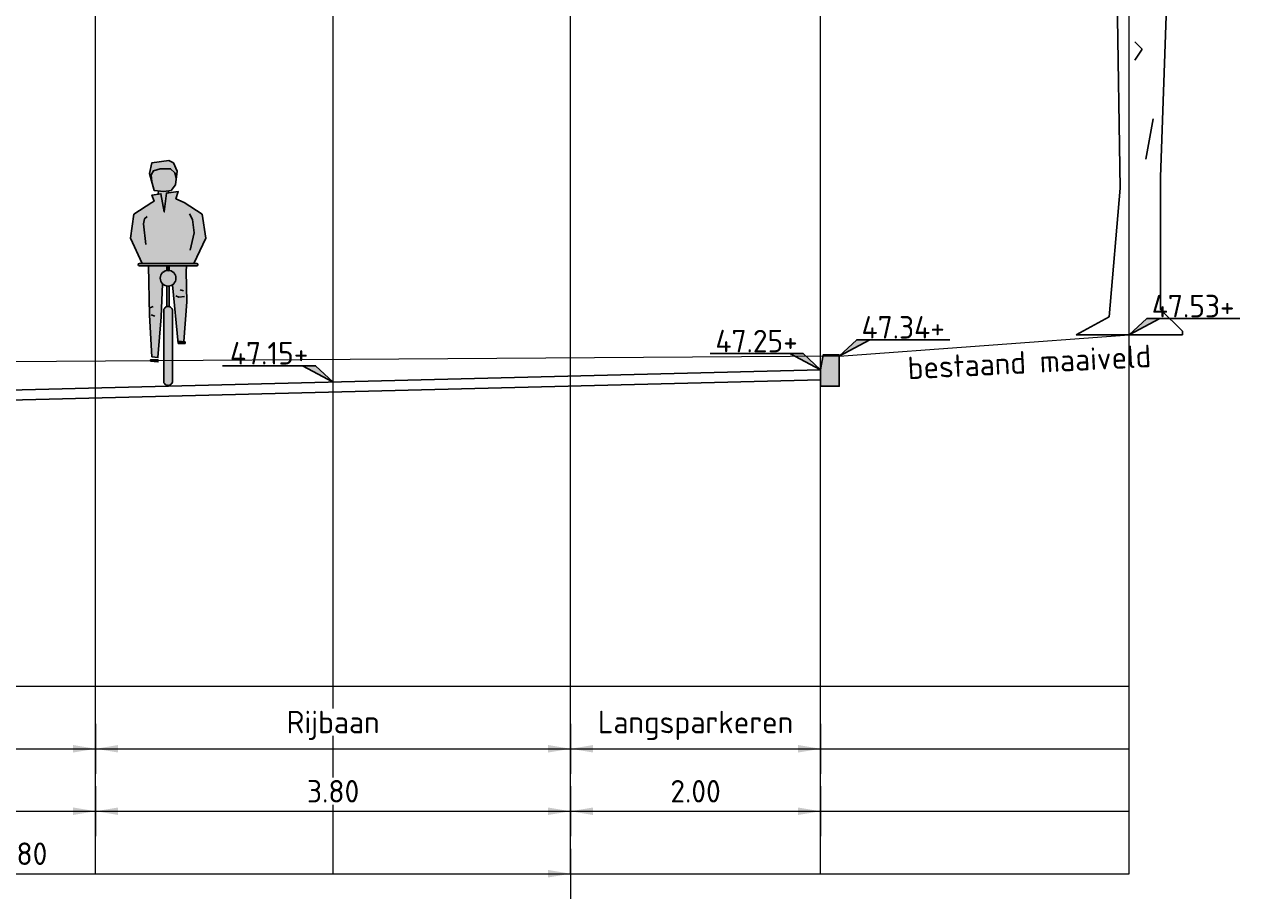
# Model space of a CAD drawing. Header units: metres. Extents: x 186340 to 190086, y 444329 to 445139.
# Tile 28 of 62: x 188598 to 188608, y 445018 to 445025. Entities that reach past the tile are written whole.
import ezdxf
from ezdxf.enums import TextEntityAlignment as Align

# ---------------------------------------------------------------- set-up
doc = ezdxf.new("R2010")
doc.units = ezdxf.units.M
doc.layers.get('0').update_dxf_attribs({"lineweight": 25})
doc.layers.get('Defpoints').update_dxf_attribs({"color": 5, "lineweight": 25})
for name, color, linetype, lineweight in [('B-WE-AL-HOOGTELABEL-SD', 253, 'Continuous', 25), ('N-WE-AL-HOOGTELABEL-SD', 7, 'Continuous', 25), ('N-WE-VH-ONTWERPLIJN-GD', 7, 'Continuous', 25), ('PR_90_AL_Presentatie_weggebruikers-A', 254, 'Continuous', 13), ('X-XX-AL-AANKLEDING-SD', 7, 'Continuous', 25), ('X-XX-AL-MAATVOERING-M', 7, 'Continuous', 18), ('X-XX-AL-T18D', 10, 'Continuous', 18)]:
    doc.layers.add(name, color=color, linetype=linetype, lineweight=lineweight)
doc.layers.add('B-WE-GR-BOOM-SD', color=7, linetype='Continuous', lineweight=25, true_color=0x1f7f00, transparency=0.25)
doc.layers.add('B-WE-GR-MAAIVELD-GD', color=7, linetype='Continuous', lineweight=18, true_color=0x3f7f00)
doc.layers.add('X-XX-AL-HULPLIJN-G', color=7, linetype='Continuous', lineweight=18, true_color=0xff7f9f, plot=False)
doc.styles.add('NLCS-ISO', font='NLCS-ISO.ttf')
doc.styles.add('NLCS-ISO-M100-T18', font='NLCS-ISO.ttf', dxfattribs={"height": 0.18})
doc.dimstyles.new('NLCS-M100-T18-PIJL_L2_H1', dxfattribs={"dimscale": 0.1, "dimtxt": 0.18, "dimasz": 1.8, "dimexe": 2, "dimexo": 2, "dimgap": 0.7, "dimtad": 1, "dimzin": 0, "dimdsep": 46, "dimtxsty": 'NLCS-ISO-M100-T18', "dimcen": 0, "dimdle": 2, "dimclrd": 256, "dimclre": 256, "dimclrt": 256, "dimadec": 1, "dimazin": 0, "dimtfac": 1, "dimtofl": 0, "dimtmove": 0, "dimatfit": 3, "dimfxl": 2, "dimfxlon": 1, "dimtfill": 1, "dimtfillclr": 256, "dimtolj": 1, "dimtzin": 0, "dimlwd": -1, "dimlwe": -1, "dimarcsym": 0})

# ---------------------------------------------------------------- blocks, each defined once
blk = doc.blocks.new('*U24')
blk.add_lwpolyline([(-8.838, 1.312), (-1.399, 1.312), (0, 0), (-2.461, 1.312)])
blk.add_solid([(-1.399, 1.312), (-2.461, 1.312), (0, 0)])
at = {"style": 'NLCS-ISO'}
blk.add_attdef('HGT', text='', height=1.8, dxfattribs=at).set_placement((-5.118, 1.412), align=Align.CENTER)
blk = doc.blocks.new('SGR-BOOM_S02_F_ZIJ-D')
for p, q in [((-0.103, 3.1987), (-0.0737, 1.1738)), ((0.2491, 1.2619), (0.3081, 2.9051)), ((0.0438, 2.3475), (0.1023, 2.2888)), ((0.1023, 2.2888), (0.0438, 2.2007)), ((0.1316, 1.4083), (0.1906, 1.7313)), ((-0.0737, 1.1738), (-0.1615, 0.1464)), ((0.2491, 0.2052), (0.2491, 1.2619)), ((0.4251, 0.0294), (0.2491, 0.2052)), ((-0.1615, 0.1464), (-0.4258, 0)), ((0.4251, 0), (-0.4258, 0)), ((0.4251, 0.0294), (0.4251, 0))]:
    blk.add_line(p, q)
blk = doc.blocks.new('*U25')
blk.add_lwpolyline([(8.838, 1.312), (1.399, 1.312), (0, 0), (2.461, 1.312)])
blk.add_solid([(1.399, 1.312), (2.461, 1.312), (0, 0)])
at = {"style": 'NLCS-ISO'}
blk.add_attdef('HGT', text='', height=1.8, dxfattribs=at).set_placement((5.118, 1.412), align=Align.CENTER)
blk = doc.blocks.new('*D182')
at = {"layer": 'Defpoints', "color": 0, "transparency": 16777216}
for p in [(188594.0107, 445019.8454), (188599.0107, 445019.8454), (188599.0107, 445019.3454)]:
    blk.add_point(p, dxfattribs=at)
at = {"layer": 'X-XX-AL-MAATVOERING-M', "transparency": 16777216}
for p, q in [((188594.0107, 445019.5454), (188594.0107, 445019.1454)), ((188599.0107, 445019.5454), (188599.0107, 445019.1454)), ((188594.1907, 445019.3454), (188598.8307, 445019.3454))]:
    blk.add_line(p, q, dxfattribs=at)
for points in [[(188594.1907, 445019.3754), (188594.1907, 445019.3154), (188594.0107, 445019.3454)], [(188598.8307, 445019.3754), (188598.8307, 445019.3154), (188599.0107, 445019.3454)]]:
    blk.add_solid(points, dxfattribs=at)
at = {"layer": 'X-XX-AL-MAATVOERING-M', "transparency": 16777216, "insert": (188596.5107, 445019.5055), "char_height": 0.18, "attachment_point": 5, "style": 'NLCS-ISO-M100-T18', "bg_fill": 3, "box_fill_scale": 1.1, "bg_fill_color": 256, "bg_fill_true_color": 13158600, "bg_fill_transparency": 0}
blk.add_mtext('\\A1;Parkeren 60%%D', dxfattribs=at)
blk = doc.blocks.new('*D183')
at = {"layer": 'Defpoints', "color": 0, "transparency": 16777216}
for p in [(188599.0107, 445019.8454), (188602.8107, 445019.8454), (188602.8107, 445019.3454)]:
    blk.add_point(p, dxfattribs=at)
at = {"layer": 'X-XX-AL-MAATVOERING-M', "transparency": 16777216}
for p, q in [((188599.0107, 445019.5454), (188599.0107, 445019.1454)), ((188602.8107, 445019.5454), (188602.8107, 445019.1454)), ((188599.1907, 445019.3454), (188602.6307, 445019.3454))]:
    blk.add_line(p, q, dxfattribs=at)
for points in [[(188599.1907, 445019.3754), (188599.1907, 445019.3154), (188599.0107, 445019.3454)], [(188602.6307, 445019.3754), (188602.6307, 445019.3154), (188602.8107, 445019.3454)]]:
    blk.add_solid(points, dxfattribs=at)
at = {"layer": 'X-XX-AL-MAATVOERING-M', "transparency": 16777216, "insert": (188600.9107, 445019.5324), "char_height": 0.18, "attachment_point": 5, "style": 'NLCS-ISO-M100-T18', "bg_fill": 3, "box_fill_scale": 1.1, "bg_fill_color": 256, "bg_fill_true_color": 13158600, "bg_fill_transparency": 0}
blk.add_mtext('\\A1;Rijbaan', dxfattribs=at)
blk = doc.blocks.new('*D184')
at = {"layer": 'Defpoints', "color": 0, "transparency": 16777216}
for p in [(188602.8107, 445019.8454), (188604.8107, 445019.8454), (188604.8107, 445019.3454)]:
    blk.add_point(p, dxfattribs=at)
at = {"layer": 'X-XX-AL-MAATVOERING-M', "transparency": 16777216}
for p, q in [((188602.8107, 445019.5454), (188602.8107, 445019.1454)), ((188604.8107, 445019.5454), (188604.8107, 445019.1454)), ((188602.9907, 445019.3454), (188604.6307, 445019.3454))]:
    blk.add_line(p, q, dxfattribs=at)
for points in [[(188602.9907, 445019.3754), (188602.9907, 445019.3154), (188602.8107, 445019.3454)], [(188604.6307, 445019.3754), (188604.6307, 445019.3154), (188604.8107, 445019.3454)]]:
    blk.add_solid(points, dxfattribs=at)
at = {"layer": 'X-XX-AL-MAATVOERING-M', "transparency": 16777216, "insert": (188603.8107, 445019.5324), "char_height": 0.18, "attachment_point": 5, "style": 'NLCS-ISO-M100-T18', "bg_fill": 3, "box_fill_scale": 1.1, "bg_fill_color": 256, "bg_fill_true_color": 13158600, "bg_fill_transparency": 0}
blk.add_mtext('\\A1;Langsparkeren', dxfattribs=at)
blk = doc.blocks.new('*D188')
at = {"layer": 'Defpoints', "color": 0, "transparency": 16777216}
for p in [(188594.0107, 445019.3454), (188599.0107, 445019.3454), (188599.0107, 445018.8454)]:
    blk.add_point(p, dxfattribs=at)
at = {"layer": 'X-XX-AL-MAATVOERING-M', "transparency": 16777216}
for p, q in [((188594.0107, 445019.0454), (188594.0107, 445018.6454)), ((188599.0107, 445019.0454), (188599.0107, 445018.6454)), ((188594.1907, 445018.8454), (188598.8307, 445018.8454))]:
    blk.add_line(p, q, dxfattribs=at)
for points in [[(188594.1907, 445018.8754), (188594.1907, 445018.8154), (188594.0107, 445018.8454)], [(188598.8307, 445018.8754), (188598.8307, 445018.8154), (188599.0107, 445018.8454)]]:
    blk.add_solid(points, dxfattribs=at)
at = {"layer": 'X-XX-AL-MAATVOERING-M', "transparency": 16777216, "insert": (188596.5107, 445019.0054), "char_height": 0.18, "attachment_point": 5, "style": 'NLCS-ISO-M100-T18', "bg_fill": 3, "box_fill_scale": 1.1, "bg_fill_color": 256, "bg_fill_true_color": 13158600, "bg_fill_transparency": 0}
blk.add_mtext('\\A1;5.00', dxfattribs=at)
blk = doc.blocks.new('*D189')
at = {"layer": 'Defpoints', "color": 0, "transparency": 16777216}
for p in [(188599.0107, 445019.3454), (188602.8107, 445019.3454), (188602.8107, 445018.8454)]:
    blk.add_point(p, dxfattribs=at)
at = {"layer": 'X-XX-AL-MAATVOERING-M', "transparency": 16777216}
for p, q in [((188599.0107, 445019.0454), (188599.0107, 445018.6454)), ((188602.8107, 445019.0454), (188602.8107, 445018.6454)), ((188599.1907, 445018.8454), (188602.6307, 445018.8454))]:
    blk.add_line(p, q, dxfattribs=at)
for points in [[(188599.1907, 445018.8754), (188599.1907, 445018.8154), (188599.0107, 445018.8454)], [(188602.6307, 445018.8754), (188602.6307, 445018.8154), (188602.8107, 445018.8454)]]:
    blk.add_solid(points, dxfattribs=at)
at = {"layer": 'X-XX-AL-MAATVOERING-M', "transparency": 16777216, "insert": (188600.9107, 445019.0054), "char_height": 0.18, "attachment_point": 5, "style": 'NLCS-ISO-M100-T18', "bg_fill": 3, "box_fill_scale": 1.1, "bg_fill_color": 256, "bg_fill_true_color": 13158600, "bg_fill_transparency": 0}
blk.add_mtext('\\A1;3.80', dxfattribs=at)
blk = doc.blocks.new('*D190')
at = {"layer": 'Defpoints', "color": 0, "transparency": 16777216}
for p in [(188602.8107, 445019.3454), (188604.8107, 445019.3454), (188604.8107, 445018.8454)]:
    blk.add_point(p, dxfattribs=at)
at = {"layer": 'X-XX-AL-MAATVOERING-M', "transparency": 16777216}
for p, q in [((188602.8107, 445019.0454), (188602.8107, 445018.6454)), ((188604.8107, 445019.0454), (188604.8107, 445018.6454)), ((188602.9907, 445018.8454), (188604.6307, 445018.8454))]:
    blk.add_line(p, q, dxfattribs=at)
for points in [[(188602.9907, 445018.8754), (188602.9907, 445018.8154), (188602.8107, 445018.8454)], [(188604.6307, 445018.8754), (188604.6307, 445018.8154), (188604.8107, 445018.8454)]]:
    blk.add_solid(points, dxfattribs=at)
at = {"layer": 'X-XX-AL-MAATVOERING-M', "transparency": 16777216, "insert": (188603.8107, 445019.0054), "char_height": 0.18, "attachment_point": 5, "style": 'NLCS-ISO-M100-T18', "bg_fill": 3, "box_fill_scale": 1.1, "bg_fill_color": 256, "bg_fill_true_color": 13158600, "bg_fill_transparency": 0}
blk.add_mtext('\\A1;2.00', dxfattribs=at)
blk = doc.blocks.new('*D191')
at = {"layer": 'Defpoints', "color": 0, "transparency": 16777216}
for p in [(188594.0107, 445018.8454), (188602.8107, 445018.8454), (188602.8107, 445018.3454)]:
    blk.add_point(p, dxfattribs=at)
at = {"layer": 'X-XX-AL-MAATVOERING-M', "transparency": 16777216}
for p, q in [((188594.0107, 445018.5454), (188594.0107, 445018.1454)), ((188602.8107, 445018.5454), (188602.8107, 445018.1454)), ((188594.1907, 445018.3454), (188602.6307, 445018.3454))]:
    blk.add_line(p, q, dxfattribs=at)
for points in [[(188594.1907, 445018.3754), (188594.1907, 445018.3154), (188594.0107, 445018.3454)], [(188602.6307, 445018.3754), (188602.6307, 445018.3154), (188602.8107, 445018.3454)]]:
    blk.add_solid(points, dxfattribs=at)
at = {"layer": 'X-XX-AL-MAATVOERING-M', "transparency": 16777216, "insert": (188598.4107, 445018.5054), "char_height": 0.18, "attachment_point": 5, "style": 'NLCS-ISO-M100-T18', "bg_fill": 3, "box_fill_scale": 1.1, "bg_fill_color": 256, "bg_fill_true_color": 13158600, "bg_fill_transparency": 0}
blk.add_mtext('\\A1;8.80', dxfattribs=at)
blk = doc.blocks.new('fietser')
at = {"layer": 'PR_90_AL_Presentatie_weggebruikers-A', "true_color": 0xbd9c7a}
h = blk.add_hatch(color=33, dxfattribs=at)
h.dxf.hatch_style = 1
h.paths.add_polyline_path([(232424.5939, 480654.7905), (232424.4597, 480654.7713), (232424.4405, 480654.685), (232424.4597, 480654.6179), (232424.4541, 480654.6754), (232424.4727, 480654.7076), (232424.5269, 480654.7232), (232424.6089, 480654.7232), (232424.6434, 480654.6908), (232424.6544, 480654.6496), (232424.6611, 480654.7042), (232424.6323, 480654.7713)])
at = {"layer": 'PR_90_AL_Presentatie_weggebruikers-A', "true_color": 0xffd9b3}
h = blk.add_hatch(color=41, dxfattribs=at)
h.dxf.hatch_style = 1
h.paths.add_polyline_path([(232424.5269, 480654.7232), (232424.4727, 480654.7076), (232424.4541, 480654.6754), (232424.4597, 480654.6179), (232424.4788, 480654.5507), (232424.5556, 480654.5412), (232424.6131, 480654.5507), (232424.6478, 480654.5951), (232424.6544, 480654.6496), (232424.6434, 480654.6908), (232424.6089, 480654.7232)])
at = {"layer": 'PR_90_AL_Presentatie_weggebruikers-A', "true_color": 0x80b96a}
h = blk.add_hatch(color=83, dxfattribs=at)
h.dxf.hatch_style = 1
h.paths.add_polyline_path([(232424.6515, 480654.4836), (232424.6707, 480654.5412), (232424.5758, 480654.5282), (232424.5587, 480654.3779), (232424.5319, 480654.5231), (232424.4597, 480654.5124), (232424.4788, 480654.4644), (232424.4597, 480654.4548), (232424.3158, 480654.3589), (232424.287, 480654.1682), (232424.3826, 480653.9665), (232424.7957, 480653.9665), (232424.8912, 480654.1682), (232424.8625, 480654.3589), (232424.7186, 480654.4548)])
at = {"layer": 'PR_90_AL_Presentatie_weggebruikers-A', "true_color": 0xffd9b3}
h = blk.add_hatch(color=41, dxfattribs=at)
h.dxf.hatch_style = 1
h.paths.add_polyline_path([(232424.5758, 480654.5282), (232424.5927, 480654.5305), (232424.5914, 480654.5471), (232424.5556, 480654.5412), (232424.5121, 480654.5466), (232424.5109, 480654.52), (232424.5319, 480654.5231), (232424.5587, 480654.3779)])
at = {"layer": 'PR_90_AL_Presentatie_weggebruikers-A', "true_color": 0x2e2e2e}
h = blk.add_hatch(color=250, dxfattribs=at)
h.dxf.hatch_style = 1
h.paths.add_polyline_path([(232424.8184, 480653.9473, 1), (232424.8184, 480653.9665), (232424.3599, 480653.9665, 1), (232424.3599, 480653.9473)])
at = {"layer": 'PR_90_AL_Presentatie_weggebruikers-A', "true_color": 0xaabffd}
h = blk.add_hatch(color=151, dxfattribs=at)
h.dxf.hatch_style = 1
h.paths.add_polyline_path([(232424.526, 480653.8473, -0.370227), (232424.5795, 480653.9097), (232424.5795, 480653.9473), (232424.432, 480653.9473), (232424.4406, 480653.551), (232424.4597, 480653.2187), (232424.5075, 480653.2127), (232424.5339, 480653.5385), (232424.5447, 480653.8024, -0.200452)])
at = {"layer": 'PR_90_AL_Presentatie_weggebruikers-A'}
h = blk.add_hatch(color=256, dxfattribs=at)
h.dxf.hatch_style = 1
h.paths.add_polyline_path([(232424.5987, 480653.9473), (232424.5795, 480653.9473), (232424.5795, 480653.9097, -0.076387), (232424.5987, 480653.9097)])
at = {"layer": 'PR_90_AL_Presentatie_weggebruikers-A', "true_color": 0xaabffd}
h = blk.add_hatch(color=151, dxfattribs=at)
h.dxf.hatch_style = 1
h.paths.add_polyline_path([(232424.6523, 480653.8473, -0.247254), (232424.6249, 480653.7952), (232424.6686, 480653.3438), (232424.7138, 480653.34), (232424.7392, 480653.6575), (232424.7339, 480653.9007), (232424.7356, 480653.9473), (232424.5987, 480653.9473), (232424.5987, 480653.9097, -0.370227)])
at = {"layer": 'PR_90_AL_Presentatie_weggebruikers-A'}
h = blk.add_hatch(color=51, dxfattribs=at)
h.dxf.hatch_style = 1
h.paths.add_polyline_path([(232424.526, 480653.8473, 1), (232424.6523, 480653.8473, 1)])
h = blk.add_hatch(color=256, dxfattribs=at)
h.dxf.hatch_style = 1
h.paths.add_polyline_path([(232424.5987, 480653.7849, -0.076387), (232424.5795, 480653.7849), (232424.5795, 480653.6196, -0.058275), (232424.5873, 480653.6205), (232424.591, 480653.6205, -0.058275), (232424.5987, 480653.6196)])
blk.add_hatch(color=251, dxfattribs=at).paths.add_polyline_path([(232424.6245, 480653.587, 0.414214), (232424.591, 480653.6205), (232424.5873, 480653.6205, 0.414214), (232424.5537, 480653.587), (232424.5537, 480653.0237, 0.414214), (232424.5873, 480652.9901), (232424.591, 480652.9901, 0.414214), (232424.6245, 480653.0237)])
at = {"layer": 'PR_90_AL_Presentatie_weggebruikers-A', "true_color": 0x6a634d}
h = blk.add_hatch(color=251, dxfattribs=at)
h.dxf.hatch_style = 1
h.paths.add_polyline_path([(232424.7253, 480653.3262), (232424.7253, 480653.339), (232424.6686, 480653.3438), (232424.6703, 480653.3262)])
h = blk.add_hatch(color=251, dxfattribs=at)
h.dxf.hatch_style = 1
h.paths.add_polyline_path([(232424.4485, 480653.1953), (232424.4485, 480653.1825), (232424.5075, 480653.1774), (232424.5075, 480653.1953)])
blk.add_lwpolyline([(232424.5887, 480653.9004), (232424.5887, 480653.9004)], close=True)
at = {"layer": 'X-XX-AL-AANKLEDING-SD'}
blk.add_line((232424.5987, 480653.6196), (232424.5987, 480653.7849), dxfattribs=at)
for points in [[(232424.5556, 480654.5412), (232424.4788, 480654.5507), (232424.4405, 480654.685), (232424.4597, 480654.7713), (232424.5939, 480654.7905), (232424.6323, 480654.7713), (232424.6611, 480654.7042), (232424.6478, 480654.5951), (232424.6131, 480654.5507)], [(232424.4485, 480653.1825), (232424.5075, 480653.1774), (232424.5075, 480653.1953), (232424.4485, 480653.1953)]]:
    blk.add_lwpolyline(points, close=True, dxfattribs=at)
for points in [[(232424.4597, 480654.6179), (232424.4541, 480654.6754), (232424.4727, 480654.7076), (232424.5269, 480654.7232), (232424.6089, 480654.7232), (232424.6434, 480654.6908), (232424.6544, 480654.6496)], [(232424.3826, 480653.9665), (232424.287, 480654.1682), (232424.3158, 480654.3589), (232424.4597, 480654.4548), (232424.4788, 480654.4644), (232424.4597, 480654.5124), (232424.5319, 480654.5231), (232424.5587, 480654.3779), (232424.5758, 480654.5282), (232424.6707, 480654.5412), (232424.6515, 480654.4836), (232424.7186, 480654.4548), (232424.8625, 480654.3589), (232424.8912, 480654.1682), (232424.7957, 480653.9665)], [(232424.5121, 480654.5466), (232424.5109, 480654.52)], [(232424.5914, 480654.5471), (232424.5927, 480654.5305)], [(232424.4228, 480654.3424), (232424.4005, 480654.3236), (232424.3916, 480654.2839), (232424.4117, 480654.1169)], [(232424.7614, 480654.3633), (232424.7837, 480654.3173), (232424.7971, 480654.2108), (232424.7659, 480654.073)], [(232424.432, 480653.9473), (232424.4406, 480653.551), (232424.4597, 480653.2187), (232424.5075, 480653.2127), (232424.5339, 480653.5385), (232424.5447, 480653.8024)], [(232424.5795, 480653.9097), (232424.5795, 480653.9473)], [(232424.5987, 480653.9097), (232424.5987, 480653.9473)], [(232424.7138, 480653.34), (232424.7392, 480653.6575), (232424.7339, 480653.9007), (232424.7356, 480653.9473)], [(232424.5795, 480653.6196), (232424.5795, 480653.7849)], [(232424.6249, 480653.7952), (232424.6703, 480653.3262)], [(232424.6857, 480653.7556), (232424.7124, 480653.7473)], [(232424.4429, 480653.6115), (232424.4696, 480653.6199)], [(232424.6501, 480653.7076), (232424.6746, 480653.6971)], [(232424.6746, 480653.6971), (232424.7191, 480653.7013)], [(232424.454, 480653.5552), (232424.483, 480653.5447)], [(232424.7253, 480653.339), (232424.6686, 480653.3438)], [(232424.7253, 480653.3262), (232424.7253, 480653.339)], [(232424.6703, 480653.3262), (232424.7253, 480653.3262)]]:
    blk.add_lwpolyline(points, dxfattribs=at)
for points in [[(232424.3599, 480653.9473, -1), (232424.3599, 480653.9665), (232424.8184, 480653.9665, -1), (232424.8184, 480653.9473)], [(232424.5873, 480652.9901), (232424.591, 480652.9901, 0.414214), (232424.6245, 480653.0237), (232424.6245, 480653.587, 0.414214), (232424.591, 480653.6205), (232424.5873, 480653.6205, 0.414214), (232424.5537, 480653.587), (232424.5537, 480653.0237, 0.414214)]]:
    blk.add_lwpolyline(points, format="xyb", close=True, dxfattribs=at)
blk.add_circle((232424.5891, 480653.8473), 0.0631, dxfattribs=at)

msp = doc.modelspace()

# ---------------------------------------------------------------- hatches: boundary and pattern name
msp.add_hatch(color=253).paths.add_polyline_path([(188604.8107, 445022.3773), (188604.8107, 445022.2473), (188604.9607, 445022.2473), (188604.9607, 445022.4973), (188604.8307, 445022.4973)])

# ---------------------------------------------------------------- linework, layer by layer
at = {"flags": 128}
msp.add_lwpolyline([(188604.8107, 445022.3773), (188604.8107, 445022.2473), (188604.9607, 445022.2473), (188604.9607, 445022.4973), (188604.8307, 445022.4973)], close=True, dxfattribs=at)
at = {"layer": 'B-WE-GR-MAAIVELD-GD'}
msp.add_line((188604.9607, 445022.4873), (188607.2807, 445022.6573), dxfattribs=at)
at = {"layer": 'B-WE-GR-MAAIVELD-GD', "flags": 128}
msp.add_lwpolyline([(188604.9607, 445022.4873), (188597.5207, 445022.4373)], dxfattribs=at)
at = {"layer": 'N-WE-VH-ONTWERPLIJN-GD', "flags": 128}
for points in [[(188604.8107, 445022.3773), (188594.1607, 445022.111)], [(188604.8127, 445022.2973), (188594.1627, 445022.0311)]]:
    msp.add_lwpolyline(points, dxfattribs=at)
at = {"layer": 'X-XX-AL-HULPLIJN-G'}
for p, q in [((188607.2807, 445018.3454), (188607.2807, 445027.7237)), ((188586.1158, 445019.8454), (188607.2807, 445019.8454)), ((188586.1158, 445019.3454), (188607.2807, 445019.3454)), ((188586.1158, 445018.8454), (188607.2807, 445018.8454)), ((188586.1158, 445018.3454), (188607.2807, 445018.3454))]:
    msp.add_line(p, q, dxfattribs=at)
at = {"layer": 'X-XX-AL-HULPLIJN-G', "flags": 128}
for points in [[(188599.0107, 445018.3454), (188599.0107, 445027.7237)], [(188600.9107, 445018.3454), (188600.9107, 445027.7237)], [(188602.8107, 445018.3454), (188602.8107, 445027.7237)], [(188604.8107, 445018.3454), (188604.8107, 445027.7237)]]:
    msp.add_lwpolyline(points, dxfattribs=at)

# ---------------------------------------------------------------- block references
at = {"layer": 'B-WE-AL-HOOGTELABEL-SD', "xscale": 0.1, "yscale": 0.1, "zscale": 0.1}
for p, values in [((188607.2807, 445022.6573), {'HGT': '47.53+'}), ((188604.9602, 445022.4873), {'HGT': '47.34+'})]:
    msp.add_blockref('*U25', p, dxfattribs=at).add_auto_attribs(values)
at = {"layer": 'B-WE-GR-BOOM-SD'}
msp.add_blockref('SGR-BOOM_S02_F_ZIJ-D', (188607.2812, 445022.6573), dxfattribs=at)
at = {"layer": 'N-WE-AL-HOOGTELABEL-SD', "xscale": 0.1, "yscale": 0.1, "zscale": 0.1}
for p, values in [((188604.8107, 445022.3773), {'HGT': '47.25+'}), ((188600.9107, 445022.2798), {'HGT': '47.15+'})]:
    msp.add_blockref('*U24', p, dxfattribs=at).add_auto_attribs(values)
at = {"layer": 'N-WE-VH-ONTWERPLIJN-GD'}
msp.add_blockref('fietser', (-43824.9987, -35630.7358), dxfattribs=at)

# ---------------------------------------------------------------- texts
at = {"layer": 'X-XX-AL-T18D', "insert": (188605.5027, 445022.4817), "char_height": 0.18, "attachment_point": 1, "rotation": 2.90188, "style": 'NLCS-ISO-M100-T18'}
msp.add_mtext_dynamic_manual_height_columns('bestaand maaiveld', width=2.515306, gutter_width=0.9, heights=[0], dxfattribs=at)

# ---------------------------------------------------------------- next in the draw order: dimensions: what is measured, and where the dimension line sits
at = {"layer": 'X-XX-AL-MAATVOERING-M'}
dim = msp.add_linear_dim(base=(188599.0107, 445019.3454), p1=(188594.0107, 445019.8454), p2=(188599.0107, 445019.8454), text='Parkeren 60%%D', dimstyle='NLCS-M100-T18-PIJL_L2_H1', dxfattribs=at)
dim.commit()
dim.dimension.update_dxf_attribs({"geometry": '*D182', "text_midpoint": (188596.5107, 445019.5055)})

# ---------------------------------------------------------------- next in the draw order: dimensions: what is measured, and where the dimension line sits
dim = msp.add_linear_dim(base=(188602.8107, 445019.3454), p1=(188599.0107, 445019.8454), p2=(188602.8107, 445019.8454), text='Rijbaan', dimstyle='NLCS-M100-T18-PIJL_L2_H1', dxfattribs=at)
dim.commit()
dim.dimension.update_dxf_attribs({"geometry": '*D183', "text_midpoint": (188600.9107, 445019.5324)})

# ---------------------------------------------------------------- next in the draw order: dimensions: what is measured, and where the dimension line sits
dim = msp.add_linear_dim(base=(188604.8107, 445019.3454), p1=(188602.8107, 445019.8454), p2=(188604.8107, 445019.8454), text='Langsparkeren', dimstyle='NLCS-M100-T18-PIJL_L2_H1', dxfattribs=at)
dim.commit()
dim.dimension.update_dxf_attribs({"geometry": '*D184', "text_midpoint": (188603.8107, 445019.5324)})
dim = msp.add_linear_dim(base=(188599.0107, 445018.8454), p1=(188594.0107, 445019.3454), p2=(188599.0107, 445019.3454), dimstyle='NLCS-M100-T18-PIJL_L2_H1', dxfattribs=at)
dim.commit()
dim.dimension.update_dxf_attribs({"geometry": '*D188', "text_midpoint": (188596.5107, 445019.0054)})

# ---------------------------------------------------------------- next in the draw order: dimensions: what is measured, and where the dimension line sits
dim = msp.add_linear_dim(base=(188602.8107, 445018.8454), p1=(188599.0107, 445019.3454), p2=(188602.8107, 445019.3454), dimstyle='NLCS-M100-T18-PIJL_L2_H1', dxfattribs=at)
dim.commit()
dim.dimension.update_dxf_attribs({"geometry": '*D189', "text_midpoint": (188600.9107, 445019.0054)})

# ---------------------------------------------------------------- next in the draw order: dimensions: what is measured, and where the dimension line sits
dim = msp.add_linear_dim(base=(188604.8107, 445018.8454), p1=(188602.8107, 445019.3454), p2=(188604.8107, 445019.3454), dimstyle='NLCS-M100-T18-PIJL_L2_H1', dxfattribs=at)
dim.commit()
dim.dimension.update_dxf_attribs({"geometry": '*D190', "text_midpoint": (188603.8107, 445019.0054)})

# ---------------------------------------------------------------- next in the draw order: dimensions: what is measured, and where the dimension line sits
dim = msp.add_linear_dim(base=(188602.8107, 445018.3454), p1=(188594.0107, 445018.8454), p2=(188602.8107, 445018.8454), dimstyle='NLCS-M100-T18-PIJL_L2_H1', dxfattribs=at)
dim.commit()
dim.dimension.update_dxf_attribs({"geometry": '*D191', "text_midpoint": (188598.4107, 445018.5054)})

doc.saveas('drawing.dxf')
